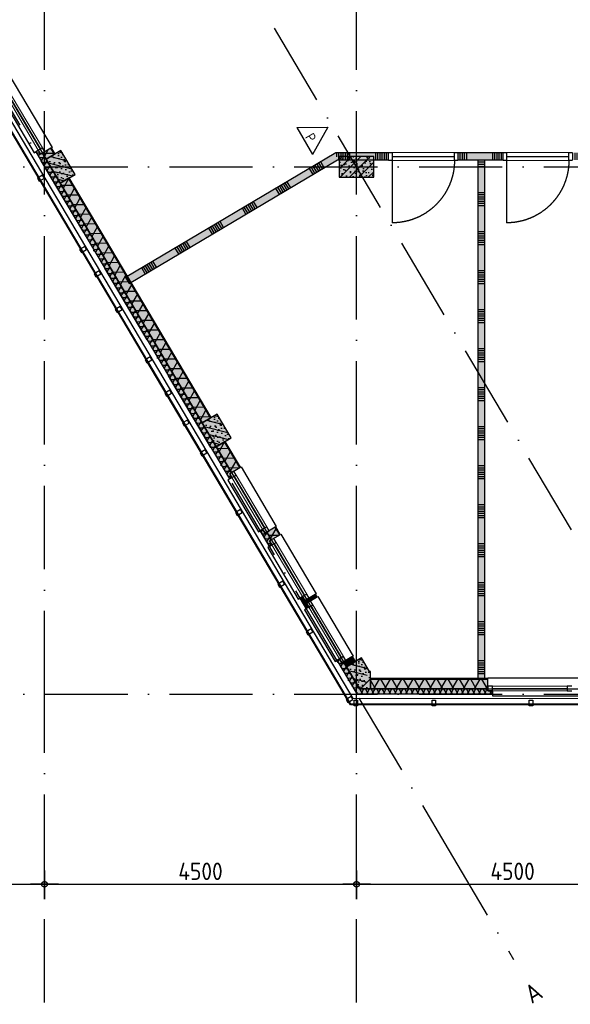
# Model space of a CAD drawing. Header units: millimetres. Extents: x 20872 to 297961, y -293704 to 213007.
# Tile 129 of 242: x 65826 to 73766, y -30391 to -16199. Entities that reach past the tile are written whole.
import ezdxf
from ezdxf.enums import TextEntityAlignment as Align
from ezdxf.xclip import XClip

# ---------------------------------------------------------------- set-up
doc = ezdxf.new("R2010")
doc.units = ezdxf.units.MM
doc.header["$LTSCALE"] = 100
doc.header["$XCLIPFRAME"] = 2
doc.linetypes.add('ACAD_ISO10W100', pattern=[18, 12, -3, 0, -3])
doc.layers.get('Defpoints').update_dxf_attribs({"color": 181})
for name, color, linetype in [('A--L$7--_stramien', 1, 'Continuous'), ('A--L20--_bovenbouw', 3, 'Continuous'), ('A--L30--_afbouw', 7, 'Continuous'), ('A--L65--_beveiligingsinstallaties', 8, 'Continuous'), ('A--T$1A-afwerking', 8, 'Continuous'), ('A--T$7--_stramien', 7, 'Continuous'), ('BURO_lijnen_0.25', 2, 'Continuous'), ('XREFS', 9, 'Continuous')]:
    doc.layers.add(name, color=color, linetype=linetype)
doc.styles.add('BRON standaard', font='isocp.shx')
doc.styles.add('BURO maatvoering', font='isocp.shx')
doc.styles.add('BURO standaard', font='isocp.shx')
doc.styles.add('JINX maatvoering', font='isocp.shx')
doc.dimstyles.new('JINX maatvoering 1-100', dxfattribs={"dimscale": 100, "dimtxt": 2.5, "dimasz": 1, "dimexe": 125, "dimexo": 0, "dimtad": 1, "dimdec": 0, "dimzin": 12, "dimdsep": 46, "dimtxsty": 'JINX maatvoering', "dimblk": 'BURO_maatvoeringssymbool_01', "dimcen": 2, "dimse1": 1, "dimse2": 1, "dimclrd": 1, "dimclrt": 7, "dimadec": 0, "dimazin": 0, "dimtfac": 1, "dimtdec": 0, "dimtix": 1, "dimtofl": 0, "dimtmove": 0, "dimatfit": 3, "dimldrblk": 'DOT', "dimfxl": 1, "dimtolj": 1, "dimtzin": 0, "dimarcsym": 0})

# ---------------------------------------------------------------- blocks, each defined once
blk = doc.blocks.new('Glasgevel alleen 1e en 2e')
at = {"color": 1}
for points in [[(165114, 97000), (165114, -155), (70596, -155), (34441, 60906)], [(165104, 97000), (165104, -145), (70602, -145), (34450, 60911)]]:
    blk.add_lwpolyline(points, dxfattribs=at)
for points in [[(66084, 7436), (66109, 7393), (66182, 7435), (66156, 7478)], [(66691, 6409), (66717, 6366), (66789, 6409), (66764, 6452)], [(66899, 6059), (66925, 6016), (66997, 6059), (66971, 6102)], [(67205, 5542), (67230, 5499), (67303, 5542), (67277, 5585)], [(67634, 4818), (67659, 4775), (67732, 4817), (67706, 4860)], [(67918, 4338), (67944, 4295), (68016, 4338), (67990, 4381)], [(68173, 3908), (68198, 3865), (68271, 3907), (68245, 3950)], [(68428, 3477), (68453, 3434), (68525, 3477), (68500, 3520)], [(68937, 2617), (68963, 2574), (69035, 2617), (69009, 2660)], [(69548, 1584), (69574, 1541), (69646, 1584), (69621, 1627)], [(69956, 896), (69982, 853), (70054, 896), (70028, 939)], [(70533, -78), (70559, -121), (70631, -79), (70606, -36)], [(70700, -170), (70650, -170), (70650, -86), (70700, -86)], [(71825, -170), (71775, -170), (71775, -86), (71825, -86)], [(73225, -170), (73175, -170), (73175, -86), (73225, -86)]]:
    blk.add_lwpolyline(points, close=True)
blk = doc.blocks.new('AL_stramlab_01_P03_BV')
at = {"color": 4, "linetype": 'Continuous', "lineweight": -2, "style": 'BRON standaard'}
blk.add_attdef('LABEL', text='', height=350, dxfattribs=at).set_placement((0, 0), align=Align.MIDDLE_CENTER)
blk = doc.blocks.new('AB2_D_DV_MV_maatvoeringssymbool_01')
at = {"color": 1}
for p, q in [((0, -2), (0, 2)), ((-2, 0), (2, 0))]:
    blk.add_line(p, q, dxfattribs=at)
blk.add_circle((0, 0), 0.4, dxfattribs=at)
blk = doc.blocks.new('*D254')
at = {"layer": 'A--T$7--_stramien', "color": 1, "lineweight": -2, "transparency": 16777216}
blk.add_line((61784, -2741), (66084, -2741), dxfattribs=at)
at = {"layer": 'Defpoints', "color": 0, "transparency": 16777216}
for p in [(66184, -2741), (61684, -4446), (66184, -4446)]:
    blk.add_point(p, dxfattribs=at)
at = {"layer": 'A--T$7--_stramien', "color": 1, "lineweight": -2, "transparency": 16777216, "xscale": 100, "yscale": 100, "zscale": 100}
for p, rotation in [((61684, -2741), 179.999530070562), ((66184, -2741), 359.9995300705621)]:
    blk.add_blockref('AB2_D_DV_MV_maatvoeringssymbool_01', p, dxfattribs=dict(at, rotation=rotation))
at = {"layer": 'A--T$7--_stramien', "color": 7, "transparency": 16777216, "insert": (63934, -2554), "char_height": 250, "attachment_point": 5, "rotation": 359.9995, "style": 'JINX maatvoering'}
blk.add_mtext('\\A1;4500', dxfattribs=at)
blk = doc.blocks.new('_Dot')
at = {"color": 0, "linetype": 'ByBlock', "lineweight": -2}
blk.add_line((-0.5, 0), (-1, 0), dxfattribs=at)
at = {"color": 0, "linetype": 'ByBlock', "const_width": 0.5}
blk.add_lwpolyline([(-0.25, 0, 1), (0.25, 0, 1)], format="xyb", close=True, dxfattribs=at)
blk = doc.blocks.new('BURO_maatvoeringssymbool_01')
at = {"color": 1}
for p, q in [((0, -2), (0, 2)), ((-2, 0), (2, 0))]:
    blk.add_line(p, q, dxfattribs=at)
blk.add_circle((0, 0), 0.4, dxfattribs=at)
blk = doc.blocks.new('*D255')
at = {"layer": 'A--T$7--_stramien', "color": 1, "lineweight": -2, "transparency": 16777216}
blk.add_line((66284, -2741), (70584, -2741), dxfattribs=at)
at = {"layer": 'Defpoints', "color": 0, "transparency": 16777216}
for p in [(70684, -2741), (66184, -4446), (70684, -4446)]:
    blk.add_point(p, dxfattribs=at)
at = {"layer": 'A--T$7--_stramien', "color": 1, "lineweight": -2, "transparency": 16777216, "xscale": 100, "yscale": 100, "zscale": 100}
for p, rotation in [((66184, -2741), 179.999530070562), ((70684, -2741), 359.9995300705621)]:
    blk.add_blockref('AB2_D_DV_MV_maatvoeringssymbool_01', p, dxfattribs=dict(at, rotation=rotation))
at = {"layer": 'A--T$7--_stramien', "color": 7, "transparency": 16777216, "insert": (68434, -2554), "char_height": 250, "attachment_point": 5, "rotation": 359.9995, "style": 'JINX maatvoering'}
blk.add_mtext('\\A1;4500', dxfattribs=at)
blk = doc.blocks.new('*D256')
at = {"layer": 'A--T$7--_stramien', "color": 1, "lineweight": -2, "transparency": 16777216}
blk.add_line((70784, -2741), (75084, -2741), dxfattribs=at)
at = {"layer": 'Defpoints', "color": 0, "transparency": 16777216}
for p in [(75184, -2741), (70684, -4446), (75184, -4446)]:
    blk.add_point(p, dxfattribs=at)
at = {"layer": 'A--T$7--_stramien', "color": 1, "lineweight": -2, "transparency": 16777216, "xscale": 100, "yscale": 100, "zscale": 100}
for p, rotation in [((70684, -2741), 179.999530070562), ((75184, -2741), 359.9995300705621)]:
    blk.add_blockref('AB2_D_DV_MV_maatvoeringssymbool_01', p, dxfattribs=dict(at, rotation=rotation))
at = {"layer": 'A--T$7--_stramien', "color": 7, "transparency": 16777216, "insert": (72934, -2554), "char_height": 250, "attachment_point": 5, "rotation": 359.9995, "style": 'JINX maatvoering'}
blk.add_mtext('\\A1;4500', dxfattribs=at)
blk = doc.blocks.new('Glasgevel alle verdiepingen')
at = {"color": 1}
for points in [[(66730, 6374), (34441, 60906)], [(66739, 6379), (34450, 60911)], [(149533, -145), (70602, -145), (67656, 4830)], [(149533, -155), (70596, -155), (67647, 4825)]]:
    blk.add_lwpolyline(points, dxfattribs=at)
for points in [[(66084, 7436), (66109, 7393), (66182, 7435), (66156, 7478)], [(66691, 6409), (66717, 6366), (66789, 6409), (66764, 6452)], [(67634, 4818), (67659, 4775), (67732, 4817), (67706, 4860)], [(67918, 4338), (67944, 4295), (68016, 4338), (67990, 4381)], [(68173, 3908), (68198, 3865), (68271, 3907), (68245, 3950)], [(68428, 3477), (68453, 3434), (68525, 3477), (68500, 3520)], [(68937, 2617), (68963, 2574), (69035, 2617), (69009, 2660)], [(69548, 1584), (69574, 1541), (69646, 1584), (69621, 1627)], [(69956, 896), (69982, 853), (70054, 896), (70028, 939)], [(70533, -78), (70559, -121), (70631, -79), (70606, -36)], [(70700, -170), (70650, -170), (70650, -86), (70700, -86)], [(71825, -170), (71775, -170), (71775, -86), (71825, -86)], [(73225, -170), (73175, -170), (73175, -86), (73225, -86)]]:
    blk.add_lwpolyline(points, close=True)
blk = doc.blocks.new('BURO_onderaanzicht')
at = {"color": 7}
blk.add_line((-432, 0), (432, 0), dxfattribs=at)
blk = doc.blocks.new('65_handbrandblus_01_P03_BV')
at = {"color": 1, "lineweight": -2}
blk.add_line((0, 390), (225, 0), dxfattribs=at)
at = {"color": 1, "lineweight": -2, "ltscale": 2}
for points in [[(-225, 0), (0, 390)], [(-225, 0), (225, 0)]]:
    blk.add_lwpolyline(points, dxfattribs=at)
at = {"color": 2, "linetype": 'ByBlock', "lineweight": -2, "style": 'BURO standaard'}
blk.add_text('P', height=141, dxfattribs=at).set_placement((-50, 30))
blk = doc.blocks.new('stramienlijnen_1')
at = {"layer": 'A--L$7--_stramien', "color": 1, "linetype": 'ACAD_ISO10W100', "lineweight": -3}
for p, q in [((66184.5, 0), (66184.5, 22800)), ((70684.5, 0), (70684.5, 22800)), ((77450.4, -3827), (66357.1, 14908.3)), ((64299.1, 10784.4), (71958.3, -2152.3)), ((57184.5, 7600), (138184.5, 7600)), ((57184.5, 0), (138184.5, 0)), ((66184.5, -4446.1), (66184.5, 0)), ((70684.5, -4446.1), (70684.5, 0)), ((71958.3, -2152.3), (72949.8, -3826.9))]:
    blk.add_line(p, q, dxfattribs=at)
at = {"layer": 'Defpoints'}
blk.add_lwpolyline([(34736.5, 60859.2), (70727.2, 75), (164884.5, 75), (164884.5, 96950), (130834.5, 96950), (130834.5, 22725), (79641, 22725), (51266.3, 70646.6)], dxfattribs=at)
at = {"layer": 'A--T$7--_stramien', "color": 7, "linetype": 'Continuous', "lineweight": -3}
ref = blk.add_blockref('AL_stramlab_01_P03_BV', (73232, -4303.5), dxfattribs=dict(at, xscale=75, yscale=75, zscale=75, rotation=30.63011522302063))
ref.add_attrib('LABEL', 'A', dxfattribs={"layer": '0', "color": 4, "linetype": 'Continuous', "lineweight": -2, "height": 262.5, "rotation": 30.63012, "style": 'BURO maatvoering'}).set_placement((73232, -4303.5), align=Align.MIDDLE_CENTER)
at = {"layer": 'A--T$7--_stramien', "color": 7}
for base, p1, p2, picture, middle in [((66184.5, -2741.1), (61684.4, -4446.1), (66184.4, -4446.2), '*D254', (63934.5, -2553.6)), ((70684.5, -2741.1), (66184.4, -4446.2), (70684.5, -4446.2), '*D255', (68434.5, -2553.6)), ((75184.5, -2741.2), (70684.5, -4446.2), (75184.5, -4446.2), '*D256', (72934.5, -2553.6))]:
    dim = blk.add_linear_dim(base=base, p1=p1, p2=p2, angle=179.99953, dimstyle='JINX maatvoering 1-100', dxfattribs=at)
    dim.commit()
    dim.dimension.update_dxf_attribs({"geometry": picture, "text_midpoint": middle})
blk = doc.blocks.new('1e verdieping bestaand leeg')
at = {"layer": 'A--T$1A-afwerking'}
blk.add_lwpolyline([(34528, 60913), (51335, 70864), (79685, 22985), (79832, 22901), (129485, 22901), (135915, 12040), (142978, 21914), (130697, 26120), (130675, 97040), (165047, 97015), (165047, 14419), (151364, 19026), (149622, 13150), (163567, 13081), (163475, 1501), (146518, 1360), (146659, 12909), (147031, 12909), (149075, 19828), (145372, 21100), (137265, 9763), (142974, 21), (142974, -73), (70633, -64)], close=True, dxfattribs=at)
at = {"layer": 'A--T$7--_stramien'}
blk.add_blockref('stramienlijnen_1', (0, 0), dxfattribs=at)
at = {"layer": 'BURO_lijnen_0.25'}
blk.add_blockref('Glasgevel alleen 1e en 2e', (0, 0), dxfattribs=at)
blk = doc.blocks.new('2016-01-28 101 1e verdieping bestaand')
at = {"layer": 'A--L20--_bovenbouw', "linetype": 'Continuous', "lineweight": -3}
h = blk.add_hatch(dxfattribs=at)
h.set_pattern_fill('GENERAL_DIAMONDS', color=1, scale=1120, angle=120.6301, style=0, pattern_type=2)
h.set_pattern_definition([(180.63, (66328.02, 7780.83), (1.5396, -139.9915), []), (240.63, (66328.02, 7780.83), (122.006, -68.6624), [])])
h.paths.add_polyline_path([(66207, 7709), (66328, 7781), (66276, 7868), (66155, 7796)], flags=0)
h.paths.add_polyline_path([(65531, 8850), (65652, 8922), (65618, 8981), (65496, 8909)], flags=0)
h.paths.add_polyline_path([(64872, 9963), (64993, 10035), (64959, 10093), (64837, 10021)], flags=0)
h.paths.add_polyline_path([(64213, 11076), (64335, 11147), (64282, 11236), (64161, 11165)], flags=0)
h = blk.add_hatch(dxfattribs=at)
h.set_pattern_fill('_U', color=1, scale=70, angle=210.6301, style=0, pattern_type=0)
h.set_pattern_definition([(210.6301, (66335.764, 7785.416), (35.6646, -60.2332), [])])
h.paths.add_polyline_path([(66328, 7781), (66336, 7785), (66284, 7873), (66276, 7868)], flags=0)
h.paths.add_polyline_path([(65652, 8922), (65660, 8927), (65625, 8985), (65618, 8981)], flags=0)
h.paths.add_polyline_path([(64993, 10035), (65001, 10039), (64967, 10098), (64959, 10093)], flags=0)
h.paths.add_polyline_path([(64335, 11147), (64342, 11152), (64290, 11241), (64282, 11236)], flags=0)
for points in [[(68854, 3101), (68889, 3122), (68855, 3180), (68880, 3194), (66155, 7796), (66130, 7782), (66096, 7839), (66061, 7818)], [(66336, 7785), (66284, 7873), (66155, 7796), (66207, 7709)], [(66207, 7709), (66410, 7365), (66626, 7492), (66422, 7836)], [(67405, 5920), (70411, 7700), (70384, 7800), (67354, 6006)], [(70384, 7800), (70411, 7700), (71146, 7700), (71146, 7800)], [(70434, 7450), (70934, 7450), (70934, 7750), (70434, 7750)], [(72796, 7700), (72796, 7800), (72146, 7800), (72146, 7700), (72434, 7700), (72484, 7725), (72534, 7700)], [(72484, 7725), (72434, 7700), (72434, 225), (72534, 225), (72534, 7700)], [(68586, 3986), (66540, 7441), (66410, 7365), (68457, 3909)], [(68457, 3909), (68660, 3565), (68876, 3692), (68672, 4037)], [(69009, 3271), (68789, 3641), (68660, 3565), (68880, 3194)], [(69464, 2150), (69430, 2208), (69455, 2223), (69389, 2334), (69365, 2319), (69330, 2377), (69295, 2356), (69429, 2129)], [(69584, 2299), (69518, 2410), (69389, 2334), (69455, 2223)], [(70116, 1402), (70094, 1439), (69965, 1362), (69987, 1325)], [(69996, 1253), (69962, 1311), (69987, 1325), (69965, 1362), (69940, 1348), (69906, 1405), (69870, 1384), (69960, 1232)], [(70687, 5), (70727, 75), (70496, 465), (70471, 450), (70437, 508), (70402, 487)], [(70667, 470), (70625, 541), (70496, 465), (70538, 393)], [(70538, 393), (70727, 75), (70869, 325), (70754, 521)], [(70727, 75), (70884, 75), (70884, 325), (70869, 325)], [(72579, 225), (70884, 225), (70884, 75), (72579, 75)], [(72646, 5), (72646, 46), (72579, 46), (72579, 75), (70727, 75), (70687, 5)]]:
    blk.add_hatch(color=60, dxfattribs=at).paths.add_polyline_path(points, flags=0)
h = blk.add_hatch(dxfattribs=at)
h.set_pattern_fill('GENERAL_DIAMONDS', color=1, scale=560, angle=120.6301, style=0, pattern_type=2)
h.set_pattern_definition([(180.6301, (68879.92, 3194.23), (0.7698, -69.9958), []), (240.6301, (68879.92, 3194.23), (61.003, -34.3312), [])])
h.paths.add_polyline_path([(68854, 3101), (68889, 3122), (68855, 3180), (68880, 3194), (66155, 7796), (66130, 7782), (66096, 7839), (66061, 7818)], flags=0)
h = blk.add_hatch(dxfattribs=at)
h.set_pattern_fill('PREFB', color=1, scale=5, angle=-59.3699, style=0)
h.set_pattern_definition([(345.63, (66206.69, 7708.99), (23.825, 92.997), []), (317.63, (66206.69, 7708.99), (81.828, 18.482), [0, -81.6, -46.2, 0, -67.2]), (348.63, (66206.69, 7708.99), (60.464, 57.203), [0, -80.8, 0, -82.4, 0, -66.4]), (11.63, (66206.69, 7708.99), (33.4675, 75.497), [0, -80, 0, -480, -65.8])])
h.paths.add_polyline_path([(66207, 7709), (66410, 7365), (66626, 7492), (66422, 7836)], flags=0)
h = blk.add_hatch(dxfattribs=at)
h.set_pattern_fill('SWAND', color=1, scale=5, angle=30.6301, style=0)
h.set_pattern_definition([(120.63, (67405.17, 5919.8), (-484.02, -286.59), []), (120.63, (67432.06, 5935.7), (-484.02, -286.59), []), (120.63, (67458.95, 5951.65), (-484.02, -286.59), []), (120.63, (67485.84, 5967.57), (-484.02, -286.59), []), (120.63, (67512.7, 5983.5), (-484.02, -286.59), []), (120.63, (67539.6, 5999.4), (-484.02, -286.59), []), (120.63, (67566.5, 6015.33), (-484.02, -286.59), [])])
h.paths.add_polyline_path([(67405, 5920), (70411, 7700), (70384, 7800), (67354, 6006)], flags=0)
h = blk.add_hatch(dxfattribs=at)
h.set_pattern_fill('SWAND', color=1, scale=5, style=0)
h.set_pattern_definition([(90, (70397.4, 7699.64), (-562.5, 3e-14), []), (90, (70428.66, 7699.64), (-562.5, 3e-14), []), (90, (70459.9, 7699.64), (-562.5, 3e-14), []), (90, (70491.16, 7699.64), (-562.5, 3e-14), []), (90, (70522.4, 7699.64), (-562.5, 3e-14), []), (90, (70553.66, 7699.64), (-562.5, 3e-14), []), (90, (70584.9, 7699.64), (-562.5, 3e-14), [])])
h.paths.add_polyline_path([(70384, 7800), (70411, 7700), (71146, 7700), (71146, 7800)], flags=0)
h.paths.add_polyline_path([(72796, 7700), (72796, 7800), (72146, 7800), (72146, 7700), (72434, 7700), (72484, 7725), (72534, 7700)], flags=0)
h.paths.add_polyline_path([(75733, 7700), (75733, 7800), (73796, 7800), (73796, 7700)], flags=0)
h = blk.add_hatch(dxfattribs=at)
h.set_pattern_fill('PREFB', color=1, scale=5, style=0)
h.set_pattern_definition([(45, (70434.485, 7449.995), (-67.882, 67.882), []), (17, (70434.485, 7449.995), (25.7875, 79.828), [0, -81.6, -46.2, 0, -67.2]), (48, (70434.485, 7449.995), (-18.4156, 81.172), [0, -80.8, 0, -82.4, 0, -66.4]), (71, (70434.485, 7449.995), (-47.9116, 67.263), [0, -80, 0, -480, -65.8])])
h.paths.add_polyline_path([(70434, 7450), (70934, 7450), (70934, 7750), (70434, 7750)], flags=0)
h = blk.add_hatch(dxfattribs=at)
h.set_pattern_fill('SWAND', color=1, scale=5, angle=-90, style=0)
h.set_pattern_definition([(360, (72434.5, 7749.64), (3e-14, 562.5), []), (360, (72434.5, 7718.4), (3e-14, 562.5), []), (360, (72434.5, 7687.14), (3e-14, 562.5), []), (360, (72434.5, 7655.9), (3e-14, 562.5), []), (360, (72434.5, 7624.64), (3e-14, 562.5), []), (360, (72434.5, 7593.4), (3e-14, 562.5), []), (360, (72434.5, 7562.14), (3e-14, 562.5), [])])
h.paths.add_polyline_path([(72484, 7725), (72434, 7700), (72434, 225), (72534, 225), (72534, 7700)], flags=0)
h = blk.add_hatch(dxfattribs=at)
h.set_pattern_fill('GENERAL_DIAMONDS', color=1, scale=1120, angle=120.6301, style=0, pattern_type=2)
h.set_pattern_definition([(180.63, (68577.94, 3980.98), (1.5396, -139.9915), []), (240.63, (68577.94, 3980.98), (122.006, -68.6624), [])])
h.paths.add_polyline_path([(68578, 3981), (66532, 7437), (66410, 7365), (68457, 3909)], flags=0)
h = blk.add_hatch(dxfattribs=at)
h.set_pattern_fill('_U', color=1, scale=70, angle=210.6301, style=0, pattern_type=0)
h.set_pattern_definition([(210.6301, (68585.69, 3985.56), (35.6646, -60.2332), [])])
h.paths.add_polyline_path([(68586, 3986), (66540, 7441), (66532, 7437), (68578, 3981)], flags=0)
h = blk.add_hatch(dxfattribs=at)
h.set_pattern_fill('PREFB', color=1, scale=5, angle=-59.3699, style=0)
h.set_pattern_definition([(345.63, (68456.62, 3909.14), (23.825, 92.997), []), (317.63, (68456.62, 3909.14), (81.828, 18.482), [0, -81.6, -46.2, 0, -67.2]), (348.63, (68456.62, 3909.14), (60.464, 57.203), [0, -80.8, 0, -82.4, 0, -66.4]), (11.63, (68456.62, 3909.14), (33.4675, 75.497), [0, -80, 0, -480, -65.8])])
h.paths.add_polyline_path([(68457, 3909), (68660, 3565), (68876, 3692), (68672, 4037)], flags=0)
h = blk.add_hatch(dxfattribs=at)
h.set_pattern_fill('GENERAL_DIAMONDS', color=1, scale=1120, angle=120.6301, style=0, pattern_type=2)
h.set_pattern_definition([(180.63, (70659.74, 465.08), (1.5396, -139.9915), []), (240.63, (70659.74, 465.08), (122.006, -68.6624), [])])
h.paths.add_polyline_path([(70538, 393), (70660, 465), (70617, 537), (70496, 465)], flags=0)
h.paths.add_polyline_path([(69987, 1325), (70108, 1397), (70086, 1434), (69965, 1362)], flags=0)
h.paths.add_polyline_path([(69455, 2223), (69576, 2295), (69511, 2406), (69389, 2334)], flags=0)
h.paths.add_polyline_path([(68880, 3194), (69001, 3266), (68782, 3637), (68660, 3565)], flags=0)
h = blk.add_hatch(dxfattribs=at)
h.set_pattern_fill('_U', color=1, scale=70, angle=210.6301, style=0, pattern_type=0)
h.set_pattern_definition([(210.6301, (70667.48, 469.66), (35.6646, -60.2332), [])])
h.paths.add_polyline_path([(70660, 465), (70667, 470), (70625, 541), (70617, 537)], flags=0)
h.paths.add_polyline_path([(70108, 1397), (70116, 1402), (70094, 1439), (70086, 1434)], flags=0)
h.paths.add_polyline_path([(69576, 2295), (69584, 2299), (69518, 2410), (69511, 2406)], flags=0)
h.paths.add_polyline_path([(69001, 3266), (69009, 3271), (68789, 3641), (68782, 3637)], flags=0)
h = blk.add_hatch(dxfattribs=at)
h.set_pattern_fill('GENERAL_DIAMONDS', color=1, scale=560, angle=120.6301, style=0, pattern_type=2)
h.set_pattern_definition([(180.63, (69455.14, 2222.75), (0.77, -69.996), []), (240.63, (69455.14, 2222.75), (61.003, -34.331), [])])
h.paths.add_polyline_path([(69464, 2150), (69430, 2208), (69455, 2223), (69389, 2334), (69365, 2319), (69330, 2377), (69295, 2356), (69429, 2129)], flags=0)
h = blk.add_hatch(dxfattribs=at)
h.set_pattern_fill('GENERAL_DIAMONDS', color=1, scale=560, angle=120.6301, style=0, pattern_type=2)
h.set_pattern_definition([(180.63, (69986.54, 1325.275), (0.77, -69.996), []), (240.63, (69986.54, 1325.275), (61.003, -34.33), [])])
h.paths.add_polyline_path([(69996, 1253), (69962, 1311), (69987, 1325), (69965, 1362), (69940, 1348), (69906, 1405), (69870, 1384), (69960, 1232)], flags=0)
h = blk.add_hatch(dxfattribs=at)
h.set_pattern_fill('GENERAL_DIAMONDS', color=1, scale=560, angle=120.6301, style=0, pattern_type=2)
h.set_pattern_definition([(180.63, (70726.844, 74.995), (0.77, -69.996), []), (240.63, (70726.844, 74.995), (61.003, -34.331), [])])
h.paths.add_polyline_path([(70687, 5), (70727, 75), (70496, 465), (70471, 450), (70437, 508), (70402, 487)], flags=0)
h = blk.add_hatch(dxfattribs=at)
h.set_pattern_fill('PREFB', color=1, scale=5, angle=-59.3699, style=0)
h.set_pattern_definition([(345.63, (70538.41, 393.24), (23.825, 92.997), []), (317.63, (70538.41, 393.24), (81.828, 18.482), [0, -81.6, -46.2, 0, -67.2]), (348.63, (70538.41, 393.24), (60.464, 57.203), [0, -80.8, 0, -82.4, 0, -66.4]), (11.63, (70538.41, 393.24), (33.4675, 75.497), [0, -80, 0, -480, -65.8])])
h.paths.add_polyline_path([(70538, 393), (70727, 75), (70869, 325), (70754, 521)], flags=0)
h = blk.add_hatch(dxfattribs=at)
h.set_pattern_fill('PREFB', color=1, scale=5, style=0)
h.set_pattern_definition([(45, (70726.84, 74.995), (-67.882, 67.882), []), (17, (70726.844, 74.995), (25.787, 79.828), [0, -81.6, -46.2, 0, -67.2]), (48, (70726.844, 74.995), (-18.416, 81.172), [0, -80.8, 0, -82.4, 0, -66.4]), (71, (70726.844, 74.995), (-47.912, 67.263), [0, -80, 0, -480, -65.8])])
h.paths.add_polyline_path([(70727, 75), (70884, 75), (70884, 325), (70869, 325)], flags=0)
h = blk.add_hatch(dxfattribs=at)
h.set_pattern_fill('_U', color=1, scale=70, angle=270, style=0, pattern_type=0)
h.set_pattern_definition([(270, (74984.485, 224.995), (70, -1e-14), [])])
h.paths.add_polyline_path([(74984, 216), (74984, 225), (74929, 225), (74929, 216)], flags=0)
h.paths.add_polyline_path([(72579, 216), (72579, 225), (70884, 225), (70884, 216)], flags=0)
h = blk.add_hatch(dxfattribs=at)
h.set_pattern_fill('GENERAL_DIAMONDS', color=1, scale=1120, angle=180, style=0, pattern_type=2)
h.set_pattern_definition([(240, (74984.48, 216), (121.2436, -70), []), (300, (74984.48, 216), (121.2436, 70), [])])
h.paths.add_polyline_path([(74984, 75), (74984, 216), (74929, 216), (74929, 75)], flags=0)
h.paths.add_polyline_path([(72579, 75), (72579, 216), (70884, 216), (70884, 75)], flags=0)
h = blk.add_hatch(dxfattribs=at)
h.set_pattern_fill('GENERAL_DIAMONDS', color=1, scale=560, angle=180, style=0, pattern_type=2)
h.set_pattern_definition([(240, (72578.73, 74.995), (60.6218, -35), []), (300, (72578.73, 74.995), (60.6218, 35), [])])
h.paths.add_polyline_path([(72646, 5), (72646, 46), (72579, 46), (72579, 75), (70727, 75), (70687, 5)], flags=0)
at = {"layer": 'A--L20--_bovenbouw', "color": 1, "linetype": 'Continuous', "lineweight": -3}
for p, q in [((66096, 7839), (66061, 7818)), ((66061, 7818), (68854, 3101)), ((66130, 7782), (66096, 7839)), ((66276, 7868), (66155, 7796)), ((66328, 7781), (66276, 7868)), ((66155, 7796), (66130, 7782)), ((66155, 7796), (66207, 7709)), ((68880, 3194), (66155, 7796)), ((66207, 7709), (66328, 7781)), ((66532, 7437), (66410, 7365)), ((68578, 3981), (66532, 7437)), ((66410, 7365), (68457, 3909)), ((68457, 3909), (68578, 3981)), ((68782, 3637), (68660, 3565)), ((68660, 3565), (68880, 3194)), ((69001, 3266), (68782, 3637)), ((68880, 3194), (69001, 3266)), ((68855, 3180), (68880, 3194)), ((68889, 3122), (68855, 3180)), ((68854, 3101), (68889, 3122)), ((69330, 2377), (69295, 2356)), ((69295, 2356), (69429, 2129)), ((69365, 2319), (69330, 2377)), ((69389, 2334), (69365, 2319)), ((69511, 2406), (69389, 2334)), ((69389, 2334), (69455, 2223)), ((69455, 2223), (69389, 2334)), ((69455, 2223), (69576, 2295)), ((69576, 2295), (69511, 2406)), ((69429, 2129), (69464, 2150)), ((69430, 2208), (69455, 2223)), ((69464, 2150), (69430, 2208)), ((70086, 1434), (69965, 1362)), ((70108, 1397), (70086, 1434)), ((69906, 1405), (69870, 1384)), ((69870, 1384), (69960, 1232)), ((69940, 1348), (69906, 1405)), ((69965, 1362), (69940, 1348)), ((69962, 1311), (69987, 1325)), ((69996, 1253), (69962, 1311)), ((69965, 1362), (69987, 1325)), ((69987, 1325), (69965, 1362)), ((69987, 1325), (70108, 1397)), ((69960, 1232), (69996, 1253)), ((70437, 508), (70402, 487)), ((70402, 487), (70687, 5)), ((70471, 450), (70437, 508)), ((70496, 465), (70471, 450)), ((70617, 537), (70496, 465)), ((70496, 465), (70538, 393)), ((70727, 75), (70496, 465)), ((70538, 393), (70660, 465)), ((70660, 465), (70617, 537)), ((72579, 216), (70884, 216)), ((70884, 216), (70884, 75)), ((72579, 75), (72579, 216)), ((70687, 5), (72646, 5)), ((72579, 75), (70727, 75)), ((70884, 75), (72579, 75)), ((72579, 46), (72579, 75)), ((72646, 46), (72579, 46)), ((72646, 5), (72646, 46))]:
    blk.add_line(p, q, dxfattribs=at)
at = {"layer": 'A--L20--_bovenbouw', "color": 3, "linetype": 'Continuous', "lineweight": -3}
for p, q in [((66422, 7836), (66207, 7709)), ((66626, 7492), (66422, 7836)), ((66207, 7709), (66410, 7365)), ((70934, 7750), (70434, 7750)), ((70434, 7750), (70434, 7450)), ((70934, 7450), (70934, 7750)), ((66410, 7365), (66626, 7492)), ((70434, 7450), (70934, 7450)), ((68672, 4037), (68457, 3909)), ((68876, 3692), (68672, 4037)), ((68457, 3909), (68660, 3565)), ((68660, 3565), (68876, 3692)), ((70754, 521), (70538, 393)), ((70869, 325), (70754, 521)), ((70538, 393), (70727, 75)), ((70884, 325), (70869, 325)), ((70884, 75), (70884, 325)), ((70727, 75), (70884, 75))]:
    blk.add_line(p, q, dxfattribs=at)
at = {"layer": 'A--L20--_bovenbouw', "color": 2, "linetype": 'Continuous', "lineweight": -3}
for p, q in [((66284, 7873), (66276, 7868)), ((66276, 7868), (66328, 7781)), ((66336, 7785), (66284, 7873)), ((66328, 7781), (66336, 7785)), ((70384, 7800), (67354, 6006)), ((67405, 5920), (70411, 7700)), ((71146, 7800), (70384, 7800)), ((70411, 7700), (71146, 7700)), ((71146, 7700), (71146, 7800)), ((72796, 7800), (72146, 7800)), ((72146, 7800), (72146, 7700)), ((72146, 7700), (72434, 7700)), ((72434, 7700), (72434, 225)), ((72534, 7700), (72796, 7700)), ((72534, 225), (72534, 7700)), ((72796, 7700), (72796, 7800)), ((66540, 7441), (66532, 7437)), ((66532, 7437), (68578, 3981)), ((68586, 3986), (66540, 7441)), ((67354, 6006), (67405, 5920)), ((68578, 3981), (68586, 3986)), ((68789, 3641), (68782, 3637)), ((68782, 3637), (69001, 3266)), ((69009, 3271), (68789, 3641)), ((69001, 3266), (69009, 3271)), ((69518, 2410), (69511, 2406)), ((69511, 2406), (69576, 2295)), ((69584, 2299), (69518, 2410)), ((69576, 2295), (69584, 2299)), ((70094, 1439), (70086, 1434)), ((70086, 1434), (70108, 1397)), ((70116, 1402), (70094, 1439)), ((70108, 1397), (70116, 1402)), ((70625, 541), (70617, 537)), ((70617, 537), (70660, 465)), ((70667, 470), (70625, 541)), ((70660, 465), (70667, 470)), ((72579, 225), (70884, 225)), ((70884, 225), (70884, 216)), ((70884, 216), (72579, 216)), ((72434, 225), (72534, 225)), ((72579, 216), (72579, 225))]:
    blk.add_line(p, q, dxfattribs=at)
at = {"layer": 'A--L30--_afbouw', "color": 1, "linetype": 'Continuous', "lineweight": 18}
for p, q in [((65599, 8813), (66155, 7874)), ((65539, 8777), (66095, 7839)), ((71196, 7807), (72096, 7807)), ((72846, 7807), (73746, 7807)), ((71196, 7693), (72096, 7693)), ((72846, 7693), (73746, 7693)), ((68948, 3157), (69390, 2412)), ((68888, 3121), (69329, 2376)), ((69463, 2150), (69905, 1405)), ((69524, 2185), (69965, 1440)), ((70055, 1288), (70496, 543)), ((69995, 1252), (70436, 507)), ((72646, 115), (73720, 115)), ((72646, 45), (73720, 45))]:
    blk.add_line(p, q, dxfattribs=at)
at = {"layer": 'A--L30--_afbouw', "color": 1, "linetype": 'Continuous', "lineweight": -3}
for p, q in [((65669, 8932), (66293, 7878)), ((65479, 8742), (66035, 7803)), ((65569, 8795), (66125, 7856)), ((66035, 7803), (66095, 7839)), ((66095, 7839), (66129, 7781)), ((66293, 7878), (66284, 7873)), ((71196, 7693), (71196, 6793)), ((72846, 7693), (72846, 6793)), ((69009, 3271), (69018, 3276)), ((69018, 3276), (69527, 2415)), ((68854, 3179), (68888, 3121)), ((68918, 3139), (69360, 2394)), ((68888, 3121), (68828, 3086)), ((68828, 3086), (69269, 2340)), ((69527, 2415), (69518, 2410)), ((69269, 2340), (69329, 2376)), ((69329, 2376), (69364, 2318)), ((69584, 2299), (69593, 2304)), ((69593, 2304), (70102, 1444)), ((69463, 2150), (69403, 2114)), ((69429, 2207), (69463, 2150)), ((69494, 2168), (69935, 1422)), ((69403, 2114), (69844, 1369)), ((70102, 1444), (70094, 1439)), ((69844, 1369), (69905, 1405)), ((69905, 1405), (69939, 1347)), ((69961, 1310), (69995, 1252)), ((70116, 1402), (70124, 1407)), ((70124, 1407), (70634, 546)), ((69995, 1252), (69935, 1217)), ((69935, 1217), (70376, 472)), ((70025, 1270), (70466, 525)), ((70376, 472), (70436, 507)), ((70436, 507), (70470, 450)), ((70634, 546), (70625, 541)), ((72579, 225), (72579, 235)), ((72579, 235), (74929, 235)), ((72579, 45), (72646, 45)), ((72646, 80), (73720, 80)), ((72646, 45), (72646, -25)), ((72646, -25), (74862, -25))]:
    blk.add_line(p, q, dxfattribs=at)
at = {"layer": 'A--L30--_afbouw', "color": 2, "linetype": 'Continuous', "lineweight": -3}
for p, q in [((66155, 7874), (66095, 7839)), ((66095, 7839), (66129, 7781)), ((66129, 7781), (66189, 7817)), ((66189, 7817), (66155, 7874)), ((71146, 7807), (71196, 7807)), ((71146, 7693), (71146, 7807)), ((71196, 7807), (71196, 7693)), ((72096, 7807), (72146, 7807)), ((72096, 7693), (72096, 7807)), ((72146, 7807), (72146, 7693)), ((72796, 7807), (72846, 7807)), ((72796, 7693), (72796, 7807)), ((72846, 7807), (72846, 7693)), ((73746, 7807), (73796, 7807)), ((73746, 7693), (73746, 7807)), ((71196, 7693), (71146, 7693)), ((72146, 7693), (72096, 7693)), ((72846, 7693), (72796, 7693)), ((73796, 7693), (73746, 7693)), ((68914, 3215), (68854, 3179)), ((68854, 3179), (68888, 3121)), ((68888, 3121), (68948, 3157)), ((68948, 3157), (68914, 3215)), ((69390, 2412), (69329, 2376)), ((69329, 2376), (69364, 2318)), ((69364, 2318), (69424, 2354)), ((69424, 2354), (69390, 2412)), ((69490, 2243), (69429, 2207)), ((69429, 2207), (69463, 2150)), ((69463, 2150), (69524, 2185)), ((69524, 2185), (69490, 2243)), ((69965, 1440), (69905, 1405)), ((69999, 1383), (69965, 1440)), ((69905, 1405), (69939, 1347)), ((69939, 1347), (69999, 1383)), ((70021, 1346), (69961, 1310)), ((69961, 1310), (69995, 1252)), ((69995, 1252), (70055, 1288)), ((70055, 1288), (70021, 1346)), ((70496, 543), (70436, 507)), ((70436, 507), (70470, 450)), ((70470, 450), (70530, 485)), ((70530, 485), (70496, 543)), ((72646, 115), (72579, 115)), ((72579, 115), (72579, 45)), ((72579, 45), (72646, 45)), ((72646, 45), (72646, 115)), ((73787, 115), (73720, 115)), ((73720, 115), (73720, 45)), ((73720, 45), (73787, 45))]:
    blk.add_line(p, q, dxfattribs=at)
at = {"layer": 'A--L30--_afbouw', "color": 1, "linetype": 'Continuous', "lineweight": -3, "extrusion": (0, 0, -1)}
for centre in [(-71196, 7693), (-72846, 7693)]:
    blk.add_arc(centre, 900, 180, 270, dxfattribs=at)
at = {"layer": 'A--T$1A-afwerking'}
blk.add_lwpolyline([(34528, 60913), (51335, 70864), (79685, 22985), (79832, 22901), (129485, 22901), (135915, 12040), (142978, 21914), (130697, 26120), (130675, 97040), (165047, 97015), (165047, 14419), (151364, 19026), (149622, 13150), (163567, 13081), (163475, 1501), (146518, 1360), (146659, 12909), (147031, 12909), (149075, 19828), (145372, 21100), (137265, 9763), (142974, 21), (142974, -73), (70633, -64)], close=True, dxfattribs=at)
at = {"layer": 'A--L$7--_stramien'}
blk.add_blockref('stramienlijnen_1', (0, 0), dxfattribs=at)
at = {"layer": 'A--L30--_afbouw', "color": 1, "linetype": 'Continuous', "lineweight": -3, "extrusion": (7.38865e-17, -1.36799e-16, -1), "xscale": 1.041666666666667, "zscale": -1, "rotation": 180}
for p in [(-71646, 7750), (-73296, 7750)]:
    blk.add_blockref('BURO_onderaanzicht', p, dxfattribs=at)
at = {"layer": 'A--L65--_beveiligingsinstallaties', "color": 8, "linetype": 'Continuous', "lineweight": -3, "rotation": 300.6301152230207}
blk.add_blockref('65_handbrandblus_01_P03_BV', (69936, 7973), dxfattribs=at)
at = {"layer": 'BURO_lijnen_0.25'}
for name in ['Glasgevel alle verdiepingen', 'Glasgevel alleen 1e en 2e']:
    blk.add_blockref(name, (0, 0), dxfattribs=at)

msp = doc.modelspace()

# ---------------------------------------------------------------- block references
at = {"layer": 'XREFS', "color": 32, "true_color": 0xcb7615}
ref = msp.add_blockref('1e verdieping bestaand leeg', (-1, -25920), dxfattribs=at)
XClip(ref).set_block_clipping_path([(116767.0762143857, 82263.1420219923), (116767.0762143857, 115683.1420219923), (179861.0762143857, 115683.1420219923), (179861.0762143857, 13442.9004429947), (164491.5066313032, 13442.9004429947), (116767.0762143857, 29769.3836009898)])
at = {"layer": 'XREFS', "color": 31, "true_color": 0xdec496}
ref = msp.add_blockref('2016-01-28 101 1e verdieping bestaand', (-1, -25920), dxfattribs=at)
XClip(ref).set_block_clipping_path([(116767.0762143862, 29769.3836009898), (164491.5066313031, 13442.9004429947), (179861.0762143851, 13442.9004429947), (179861.0762143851, -11696.8579780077), (20873.0762143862, -11696.8579780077), (20873.0762143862, 82263.1420219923), (116767.0762143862, 82263.1420219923)])

doc.saveas('drawing.dxf')
